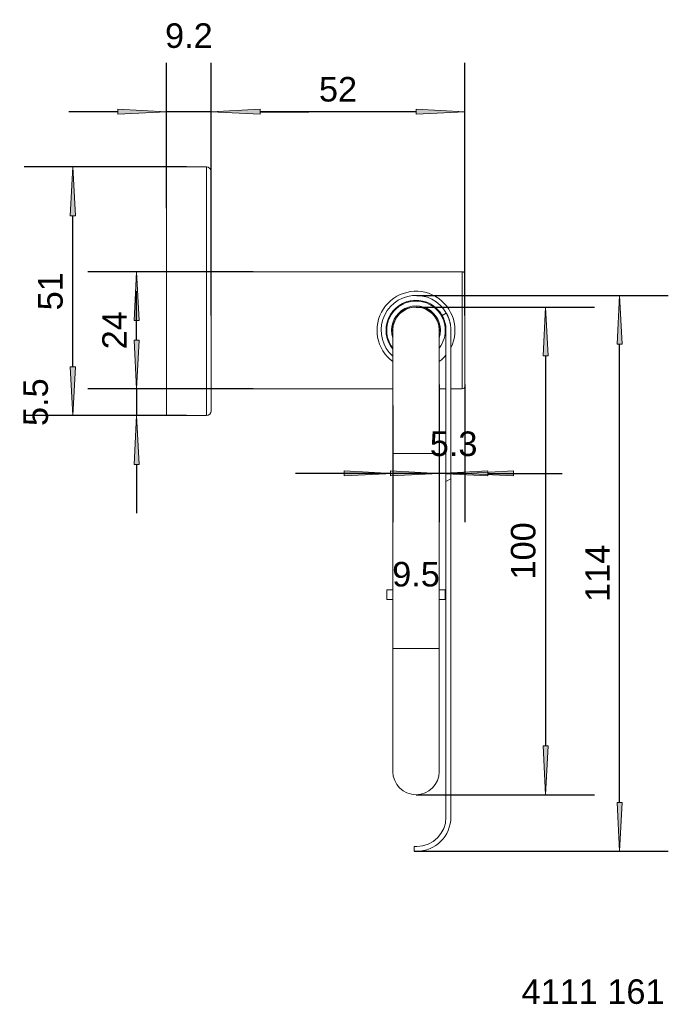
# Model space of a CAD drawing. Header units: millimetres. Extents: x -157 to -24, y -10 to 192.
import ezdxf

# ---------------------------------------------------------------- set-up
doc = ezdxf.new("R2010")
doc.units = ezdxf.units.MM
doc.header["$LTSCALE"] = 254
doc.header["$PDMODE"] = 1
doc.header["$PDSIZE"] = -2
for name, color, linetype, lineweight in [('1', 7, 'Continuous', 5), ('Bemaßung', 7, 'Continuous', 5), ('Keine', 7, 'Continuous', 5)]:
    doc.layers.add(name, color=color, linetype=linetype, lineweight=lineweight)
doc.styles.add('Arial', font='Arial')
doc.dimstyles.new('ST', dxfattribs={"dimtxt": 5.034433, "dimasz": 9.99939, "dimexe": 10, "dimexo": 0, "dimgap": 5, "dimtad": 1, "dimdec": 0, "dimdsep": 46, "dimtxsty": 'Arial', "dimblk": 'VW_FILLEDARROW', "dimblk1": 'VW_FILLEDARROW', "dimblk2": 'VW_FILLEDARROW', "dimcen": 0, "dimadec": 3, "dimazin": 0, "dimtfac": 1, "dimtdec": 0, "dimtix": 1, "dimtmove": 0, "dimatfit": 0, "dimldrblk": 'VW_FILLEDARROW-1', "dimfxl": 1, "dimfrac": 2, "dimtolj": 1, "dimarcsym": 0})

# ---------------------------------------------------------------- blocks, each defined once
blk = doc.blocks.new('VW_FILLEDARROW')
at = {"linetype": 'Continuous', "lineweight": 0}
blk.add_hatch(color=0, dxfattribs=at).paths.add_polyline_path([(-1, 0.052), (0, 0), (-1, -0.052)])
at = {"color": 0, "lineweight": 5, "flags": 128}
blk.add_lwpolyline([(-1, 0.052), (0, 0), (-1, -0.052)], close=True, dxfattribs=at)
blk = doc.blocks.new('*D1')
at = {"layer": 'Bemaßung', "color": 0, "lineweight": -2}
for p, q in [((-75.48, 132.81), (-38.89, 132.81)), ((-48.89, 122.81), (-48.89, 42.81)), ((-75.48, 32.81), (-38.89, 32.81))]:
    blk.add_line(p, q, dxfattribs=at)
at = {"layer": 'Defpoints', "color": 0}
for p in [(-75.48, 132.81), (-75.48, 32.81), (-48.89, 32.81)]:
    blk.add_point(p, dxfattribs=at)
at = {"layer": 'Bemaßung', "color": 0, "lineweight": -2, "xscale": 9.999389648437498, "yscale": 9.999389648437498, "zscale": 9.999389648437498}
for p, rotation in [((-48.89, 132.81), 90.00000000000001), ((-48.89, 32.81), 270)]:
    blk.add_blockref('VW_FILLEDARROW', p, dxfattribs=dict(at, rotation=rotation))
at = {"layer": 'Bemaßung', "color": 0, "insert": (-53.46, 82.81), "char_height": 5.034, "attachment_point": 5, "rotation": 90, "style": 'Arial'}
blk.add_mtext('\\A1;100', dxfattribs=at)
blk = doc.blocks.new('VW_FILLEDARROW-1')
at = {"linetype": 'Continuous', "lineweight": 0}
blk.add_hatch(color=0, dxfattribs=at).paths.add_polyline_path([(-1, 0.052), (0, 0), (-1, -0.052)])
at = {"color": 0, "lineweight": 5, "flags": 128}
blk.add_lwpolyline([(-1, 0.052), (0, 0), (-1, -0.052)], close=True, dxfattribs=at)
blk = doc.blocks.new('*D2')
at = {"layer": 'Bemaßung', "color": 0, "lineweight": -2}
for p, q in [((-75.31, 135.21), (-23.71, 135.21)), ((-33.71, 31.21), (-33.71, 125.21)), ((-75.83, 21.21), (-23.71, 21.21))]:
    blk.add_line(p, q, dxfattribs=at)
at = {"layer": 'Defpoints', "color": 0}
for p in [(-75.31, 135.21), (-33.71, 135.21), (-75.83, 21.21)]:
    blk.add_point(p, dxfattribs=at)
at = {"layer": 'Bemaßung', "color": 0, "lineweight": -2, "xscale": 9.999389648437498, "yscale": 9.999389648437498, "zscale": 9.999389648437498}
for p, rotation in [((-33.71, 135.21), 90.00000000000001), ((-33.71, 21.21), 270)]:
    blk.add_blockref('VW_FILLEDARROW', p, dxfattribs=dict(at, rotation=rotation))
at = {"layer": 'Bemaßung', "color": 0, "insert": (-38.24, 78.21), "char_height": 5.034, "attachment_point": 5, "rotation": 90, "style": 'Arial'}
blk.add_mtext('\\A1;114', dxfattribs=at)
blk = doc.blocks.new('*D3')
at = {"layer": 'Bemaßung', "color": 0, "lineweight": -2}
for p, q in [((-126.68, 153.09), (-126.68, 182.89)), ((-117.48, 153.09), (-117.48, 182.89)), ((-136.68, 172.89), (-146.68, 172.89)), ((-117.48, 172.89), (-126.68, 172.89)), ((-107.49, 172.89), (-97.49, 172.89))]:
    blk.add_line(p, q, dxfattribs=at)
at = {"layer": 'Defpoints', "color": 0}
for p in [(-126.68, 172.89), (-126.68, 153.09), (-117.48, 153.09)]:
    blk.add_point(p, dxfattribs=at)
at = {"layer": 'Bemaßung', "color": 0, "lineweight": -2, "xscale": 9.999389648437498, "yscale": 9.999389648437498, "zscale": 9.999389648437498}
blk.add_blockref('VW_FILLEDARROW', (-126.68, 172.89), dxfattribs=at)
at = {"layer": 'Bemaßung', "color": 0, "lineweight": -2, "xscale": 9.999389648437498, "yscale": 9.999389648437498, "zscale": 9.999389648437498, "rotation": 180}
blk.add_blockref('VW_FILLEDARROW', (-117.48, 172.89), dxfattribs=at)
at = {"layer": 'Bemaßung', "color": 0, "insert": (-122.08, 188.46), "char_height": 5.034, "attachment_point": 5, "style": 'Arial'}
blk.add_mtext('\\A1;9.2', dxfattribs=at)
blk = doc.blocks.new('*D4')
at = {"layer": 'Bemaßung', "color": 0, "lineweight": -2}
for p, q in [((-117.48, 131.07), (-117.48, 182.89)), ((-65.48, 131.07), (-65.48, 182.89)), ((-75.48, 172.89), (-107.49, 172.89))]:
    blk.add_line(p, q, dxfattribs=at)
at = {"layer": 'Defpoints', "color": 0}
for p in [(-117.48, 172.89), (-117.48, 131.07), (-65.48, 131.07)]:
    blk.add_point(p, dxfattribs=at)
at = {"layer": 'Bemaßung', "color": 0, "lineweight": -2, "xscale": 9.999389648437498, "yscale": 9.999389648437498, "zscale": 9.999389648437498, "rotation": 180}
blk.add_blockref('VW_FILLEDARROW', (-117.48, 172.89), dxfattribs=at)
at = {"layer": 'Bemaßung', "color": 0, "lineweight": -2, "xscale": 9.999389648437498, "yscale": 9.999389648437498, "zscale": 9.999389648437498}
blk.add_blockref('VW_FILLEDARROW', (-65.48, 172.89), dxfattribs=at)
at = {"layer": 'Bemaßung', "color": 0, "insert": (-91.48, 177.46), "char_height": 5.034, "attachment_point": 5, "style": 'Arial'}
blk.add_mtext('\\A1;52', dxfattribs=at)
blk = doc.blocks.new('*D5')
at = {"layer": 'Bemaßung', "color": 0, "lineweight": -2}
for p, q in [((-122.58, 161.56), (-155.89, 161.56)), ((-145.89, 120.56), (-145.89, 151.56)), ((-122.58, 110.56), (-155.89, 110.56))]:
    blk.add_line(p, q, dxfattribs=at)
at = {"layer": 'Defpoints', "color": 0}
for p in [(-145.89, 161.56), (-122.58, 161.56), (-122.58, 110.56)]:
    blk.add_point(p, dxfattribs=at)
at = {"layer": 'Bemaßung', "color": 0, "lineweight": -2, "xscale": 9.999389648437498, "yscale": 9.999389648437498, "zscale": 9.999389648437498}
for p, rotation in [((-145.89, 161.56), 90), ((-145.89, 110.56), 270)]:
    blk.add_blockref('VW_FILLEDARROW', p, dxfattribs=dict(at, rotation=rotation))
at = {"layer": 'Bemaßung', "color": 0, "insert": (-150.46, 136.06), "char_height": 5.034, "attachment_point": 5, "rotation": 90, "style": 'Arial'}
blk.add_mtext('\\A1;51', dxfattribs=at)
blk = doc.blocks.new('*D6')
at = {"layer": 'Bemaßung', "color": 0, "lineweight": -2}
for p, q in [((-108.88, 140.06), (-142.81, 140.06)), ((-132.81, 126.06), (-132.81, 130.06)), ((-108.88, 116.06), (-142.81, 116.06))]:
    blk.add_line(p, q, dxfattribs=at)
at = {"layer": 'Defpoints', "color": 0}
for p in [(-132.81, 140.06), (-108.88, 140.06), (-108.88, 116.06)]:
    blk.add_point(p, dxfattribs=at)
at = {"layer": 'Bemaßung', "color": 0, "lineweight": -2, "xscale": 9.999389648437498, "yscale": 9.999389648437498, "zscale": 9.999389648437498}
for p, rotation in [((-132.81, 140.06), 90), ((-132.81, 116.06), 270)]:
    blk.add_blockref('VW_FILLEDARROW', p, dxfattribs=dict(at, rotation=rotation))
at = {"layer": 'Bemaßung', "color": 0, "insert": (-137.34, 128.06), "char_height": 5.034, "attachment_point": 5, "rotation": 90, "style": 'Arial'}
blk.add_mtext('\\A1;24', dxfattribs=at)
blk = doc.blocks.new('*D7')
at = {"layer": 'Bemaßung', "color": 0, "lineweight": -2}
for p, q in [((-132.81, 126.06), (-132.81, 136.06)), ((-115.13, 116.06), (-142.81, 116.06)), ((-132.81, 116.06), (-132.81, 110.56)), ((-122.58, 110.56), (-142.81, 110.56)), ((-132.81, 100.56), (-132.81, 90.56))]:
    blk.add_line(p, q, dxfattribs=at)
at = {"layer": 'Defpoints', "color": 0}
for p in [(-115.13, 116.06), (-132.81, 110.56), (-122.58, 110.56)]:
    blk.add_point(p, dxfattribs=at)
at = {"layer": 'Bemaßung', "color": 0, "lineweight": -2, "xscale": 9.999389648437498, "yscale": 9.999389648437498, "zscale": 9.999389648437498}
for p, rotation in [((-132.81, 116.06), 270), ((-132.81, 110.56), 90)]:
    blk.add_blockref('VW_FILLEDARROW', p, dxfattribs=dict(at, rotation=rotation))
at = {"layer": 'Bemaßung', "color": 0, "insert": (-153.49, 113.31), "char_height": 5.034, "attachment_point": 5, "rotation": 90, "style": 'Arial'}
blk.add_mtext('\\A1;5.5', dxfattribs=at)
blk = doc.blocks.new('*D8')
at = {"layer": 'Bemaßung', "color": 0, "lineweight": -2}
for p, q in [((-80.23, 112.66), (-80.23, 88.7)), ((-70.73, 112.66), (-70.73, 88.7)), ((-90.23, 98.7), (-100.23, 98.7)), ((-70.73, 98.7), (-80.23, 98.7)), ((-60.74, 98.7), (-50.74, 98.7))]:
    blk.add_line(p, q, dxfattribs=at)
at = {"layer": 'Defpoints', "color": 0}
for p in [(-80.23, 112.66), (-70.73, 112.66), (-80.23, 98.7)]:
    blk.add_point(p, dxfattribs=at)
at = {"layer": 'Bemaßung', "color": 0, "lineweight": -2, "xscale": 9.999389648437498, "yscale": 9.999389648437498, "zscale": 9.999389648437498}
blk.add_blockref('VW_FILLEDARROW', (-80.23, 98.7), dxfattribs=at)
at = {"layer": 'Bemaßung', "color": 0, "lineweight": -2, "xscale": 9.999389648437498, "yscale": 9.999389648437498, "zscale": 9.999389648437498, "rotation": 180}
blk.add_blockref('VW_FILLEDARROW', (-70.73, 98.7), dxfattribs=at)
at = {"layer": 'Bemaßung', "color": 0, "insert": (-75.48, 77.99), "char_height": 5.034, "attachment_point": 5, "style": 'Arial'}
blk.add_mtext('\\A1;9.5', dxfattribs=at)
blk = doc.blocks.new('*D9')
at = {"layer": 'Bemaßung', "color": 0, "lineweight": -2}
for p, q in [((-70.73, 116.94), (-70.73, 88.7)), ((-65.48, 116.94), (-65.48, 88.7)), ((-80.73, 98.7), (-90.73, 98.7)), ((-65.48, 98.7), (-70.73, 98.7)), ((-55.49, 98.7), (-45.49, 98.7))]:
    blk.add_line(p, q, dxfattribs=at)
at = {"layer": 'Defpoints', "color": 0}
for p in [(-70.73, 116.94), (-65.48, 116.94), (-70.73, 98.7)]:
    blk.add_point(p, dxfattribs=at)
at = {"layer": 'Bemaßung', "color": 0, "lineweight": -2, "xscale": 9.999389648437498, "yscale": 9.999389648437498, "zscale": 9.999389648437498}
blk.add_blockref('VW_FILLEDARROW', (-70.73, 98.7), dxfattribs=at)
at = {"layer": 'Bemaßung', "color": 0, "lineweight": -2, "xscale": 9.999389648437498, "yscale": 9.999389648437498, "zscale": 9.999389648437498, "rotation": 180}
blk.add_blockref('VW_FILLEDARROW', (-65.48, 98.7), dxfattribs=at)
at = {"layer": 'Bemaßung', "color": 0, "insert": (-67.76, 104.75), "char_height": 5.034, "attachment_point": 5, "style": 'Arial'}
blk.add_mtext('\\A1;5.3', dxfattribs=at)

msp = doc.modelspace()

# ---------------------------------------------------------------- linework, layer by layer
at = {"layer": '1', "color": 7}
for p, q in [((-126.68, 110.56), (-126.68, 161.56)), ((-118.48, 161.56), (-126.68, 161.56)), ((-118.48, 110.56), (-118.48, 161.56)), ((-117.48, 111.56), (-117.48, 160.56)), ((-65.98, 140.06), (-117.48, 140.06)), ((-65.98, 116.06), (-65.98, 140.06)), ((-65.48, 116.56), (-65.48, 139.56)), ((-69.27, 131.59), (-70.14, 131.1)), ((-80.23, 128.06), (-80.23, 102.81)), ((-70.73, 128.06), (-70.73, 102.81)), ((-69.33, 97.05), (-69.33, 128.06)), ((-68.33, 128.06), (-68.33, 97.62)), ((-117.48, 116.06), (-80.23, 116.06)), ((-70.73, 116.06), (-69.34, 116.06)), ((-68.34, 116.06), (-65.98, 116.06)), ((-126.68, 110.56), (-118.48, 110.56)), ((-80.23, 102.81), (-70.73, 102.81)), ((-80.23, 102.81), (-80.23, 62.81)), ((-70.73, 62.81), (-70.73, 102.81)), ((-68.33, 97.62), (-69.33, 97.05)), ((-69.33, 28.21), (-69.33, 97.05)), ((-68.33, 28.21), (-68.33, 97.62)), ((-81.48, 74.81), (-81.48, 72.81)), ((-81.48, 74.81), (-80.23, 74.81)), ((-70.73, 74.81), (-69.48, 74.81)), ((-69.48, 72.81), (-69.48, 74.81)), ((-81.48, 72.81), (-80.23, 72.81)), ((-70.73, 72.81), (-69.48, 72.81)), ((-80.23, 62.81), (-70.73, 62.81)), ((-80.23, 37.56), (-80.23, 62.81)), ((-70.73, 37.56), (-70.73, 62.81)), ((-75.83, 21.21), (-75.83, 22.21)), ((-75.83, 22.21), (-75.33, 22.21)), ((-75.83, 21.21), (-75.33, 21.21))]:
    msp.add_line(p, q, dxfattribs=at)
for centre, radius, start, end in [((-118.48, 160.56), 1, 0, 90), ((-65.98, 139.56), 0.5, 0, 90), ((-75.48, 128.06), 8, 333.3487, 233.5725), ((-75.48, 128.06), 7.15, 29.592, 228.3681), ((-75.48, 128.06), 6.15, 29.592, 219.4317), ((-75.48, 128.06), 6, 322.3462, 217.6537), ((-75.48, 128.06), 5, 341.8088, 198.1913), ((-75.48, 128.06), 4.8, 351.72, 188.28), ((-75.48, 128.06), 4.75, 0, 180), ((-75.48, 128.06), 8, 306.4275, 320.2425), ((-65.98, 116.56), 0.5, 270, 0), ((-118.48, 111.56), 1, 270, 0), ((-75.48, 37.56), 4.75, 180, 360), ((-75.33, 28.21), 6, 270, 0), ((-75.33, 28.21), 7, 270, 0)]:
    msp.add_arc(centre, radius, start, end, dxfattribs=at)
for points in [[(-69.27, 131.59), (-69.27, 131.59), (-69.04, 131.2), (-68.7, 130.36), (-68.33, 129.03), (-68.33, 128.06)], [(-69.33, 128.06), (-69.33, 128.9), (-69.65, 130.04), (-69.95, 130.76), (-70.14, 131.1), (-70.14, 131.09)]]:
    msp.add_open_spline(points, degree=2, dxfattribs=at)

# ---------------------------------------------------------------- texts
at = {"layer": 'Keine', "insert": (-53.82, -5.06), "char_height": 5.034, "width": 30.1115, "attachment_point": 1, "line_spacing_factor": 0.970891, "style": 'Arial'}
msp.add_mtext('4111 161', dxfattribs=at)

# ---------------------------------------------------------------- dimensions: what is measured, and where the dimension line sits
at = {"layer": 'Bemaßung'}
for base, p1, p2, override, picture, middle in [((-126.68, 172.89), (-117.48, 153.09), (-126.68, 153.09), {"dimgap": 2, "dimdec": 1, "dimpost": '<>', "dimtxsty": 'Arial', "dimtix": 0, "dimtmove": 2}, '*D3', (-122.08, 188.46)), ((-117.48, 172.89), (-65.48, 131.07), (-117.48, 131.07), {"dimgap": 2, "dimdec": 1, "dimpost": '<>', "dimtxsty": 'Arial', "dimtmove": 2}, '*D4', (-91.48, 177.46)), ((-80.23, 98.7), (-70.73, 112.66), (-80.23, 112.66), {"dimgap": 2, "dimdec": 1, "dimpost": '<>', "dimtxsty": 'Arial', "dimtix": 0, "dimtmove": 2}, '*D8', (-75.48, 77.99))]:
    dim = msp.add_linear_dim(base=base, p1=p1, p2=p2, dimstyle='ST', override=override, dxfattribs=at)
    dim.commit()
    dim.dimension.update_dxf_attribs({"geometry": picture, "text_midpoint": middle})
for base, p1, p2, override, picture, middle in [((-145.89, 161.56), (-122.58, 110.56), (-122.58, 161.56), {"dimgap": 2, "dimdec": 1, "dimpost": '<>', "dimtxsty": 'Arial', "dimtmove": 2}, '*D5', (-150.46, 136.06)), ((-132.81, 140.06), (-108.88, 116.06), (-108.88, 140.06), {"dimgap": 2, "dimdec": 1, "dimpost": '<>', "dimtxsty": 'Arial', "dimtmove": 2}, '*D6', (-137.34, 128.06)), ((-132.81, 110.56), (-115.13, 116.06), (-122.58, 110.56), {"dimgap": 2, "dimdec": 1, "dimpost": '<>', "dimtxsty": 'Arial', "dimtix": 0, "dimtmove": 2}, '*D7', (-153.49, 113.31)), ((-33.71, 135.21), (-75.83, 21.21), (-75.31, 135.21), {"dimgap": 2, "dimdec": 1, "dimpost": '<>', "dimtxsty": 'Arial', "dimtmove": 2}, '*D2', (-38.24, 78.21)), ((-48.89, 32.81), (-75.48, 132.81), (-75.48, 32.81), {"dimgap": 2, "dimdec": 1, "dimpost": '<>', "dimtxsty": 'Arial', "dimtmove": 2}, '*D1', (-53.46, 82.81))]:
    dim = msp.add_linear_dim(base=base, p1=p1, p2=p2, angle=270, dimstyle='ST', override=override, dxfattribs=at)
    dim.commit()
    dim.dimension.update_dxf_attribs({"geometry": picture, "text_midpoint": middle})
dim = msp.add_linear_dim(base=(-70.73463991, 98.69785551), p1=(-65.48463991, 116.93896143), p2=(-70.73463991, 116.93896143), dimstyle='ST', override={"dimgap": 2, "dimdec": 1, "dimpost": '<>', "dimtxsty": 'Arial', "dimtmove": 2}, dxfattribs=at)
dim.commit()
dim.dimension.update_dxf_attribs({"geometry": '*D9', "text_midpoint": (-67.76186726, 104.75479996), "dimtype": 160})

doc.saveas('drawing.dxf')
